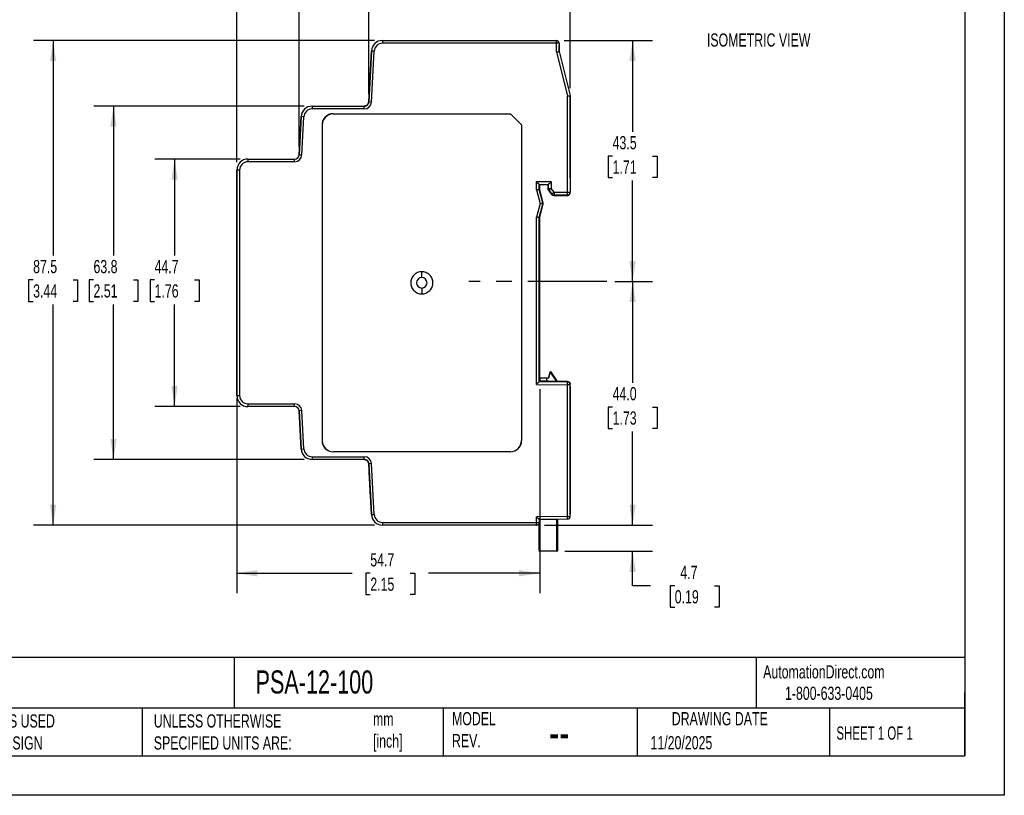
# Model space of a CAD drawing. Header units: millimetres. Extents: x 0 to 314, y 0 to 243.
# Tile 6 of 13: x 137 to 314, y 0 to 140. Entities that reach past the tile are written whole.
import ezdxf

# ---------------------------------------------------------------- set-up
doc = ezdxf.new("R2010")
doc.units = ezdxf.units.MM
doc.header["$LTSCALE"] = 1.125
doc.linetypes.add('CENTERX2', pattern=[20.32, 12.7, -2.54, 2.54, -2.54])
doc.layers.add('CENTER', color=40, linetype='CENTERX2')
doc.layers.add('DIMENSIONS', color=140, linetype='Continuous', lineweight=25)
doc.layers.add('TEXT', color=140, linetype='Continuous', lineweight=25)
doc.styles.add('SLDTEXTSTYLE0', font='TXT', dxfattribs={"width": 0.7})
doc.styles.add('SLDTEXTSTYLE1', font='TXT', dxfattribs={"width": 0.65})
doc.dimstyles.new('SLDDIMSTYLE0', dxfattribs={"dimtxt": 2.427759, "dimasz": 3.71475, "dimexe": 0, "dimexo": 0.0625, "dimgap": 0.60694, "dimtad": 0, "dimtih": 1, "dimtoh": 1, "dimdec": 1, "dimrnd": 1e-09, "dimzin": 12, "dimdsep": 46, "dimtxsty": 'SLDTEXTSTYLE0', "dimsah": 1, "dimcen": 0.09, "dimadec": 0, "dimazin": 3, "dimtfac": 1, "dimtdec": 1, "dimtofl": 0, "dimtmove": 0, "dimatfit": 3, "dimfxl": 0, "dimfrac": 2, "dimtolj": 1, "dimtzin": 12, "dimarcsym": 0})
doc.dimstyles.new('SLDDIMSTYLE1', dxfattribs={"dimtxt": 2.427759, "dimasz": 3.71475, "dimexe": 0, "dimexo": 0.0625, "dimgap": 0.60694, "dimtad": 0, "dimtih": 1, "dimtoh": 1, "dimdec": 1, "dimrnd": 1e-09, "dimzin": 4, "dimdsep": 46, "dimtxsty": 'SLDTEXTSTYLE0', "dimsah": 1, "dimcen": 0.09, "dimadec": 0, "dimazin": 1, "dimtfac": 1, "dimtdec": 1, "dimtofl": 0, "dimtmove": 0, "dimatfit": 3, "dimfxl": 0, "dimfrac": 2, "dimtolj": 1, "dimtzin": 12, "dimarcsym": 0})
doc.dimstyles.new('SLDDIMSTYLE3', dxfattribs={"dimtxt": 2.427759, "dimasz": 3.71475, "dimexe": 0, "dimexo": 0.0625, "dimgap": 0.60694, "dimtad": 0, "dimtih": 1, "dimtoh": 1, "dimdec": 1, "dimrnd": 1e-09, "dimzin": 12, "dimdsep": 46, "dimtxsty": 'SLDTEXTSTYLE0', "dimsah": 1, "dimcen": 0.09, "dimadec": 0, "dimazin": 3, "dimtfac": 1, "dimtdec": 1, "dimtmove": 0, "dimatfit": 0, "dimfxl": 0, "dimfrac": 2, "dimtolj": 1, "dimtzin": 12, "dimarcsym": 0})

# ---------------------------------------------------------------- blocks, each defined once
blk = doc.blocks.new('_D_3')
at = {"layer": 'DIMENSIONS'}
for p, q in [((243.98, 92.76), (250.77, 92.76)), ((247.2, 92.76), (247.2, 74.5)), ((243.59, 70.1), (242.77, 70.1)), ((242.77, 70.1), (242.77, 66.24)), ((250.8, 70.1), (251.62, 70.1)), ((251.62, 70.1), (251.62, 66.24)), ((242.77, 66.24), (243.59, 66.24)), ((251.62, 66.24), (250.8, 66.24)), ((247.2, 48.79), (247.2, 65.7)), ((231.27, 48.79), (250.77, 48.79))]:
    blk.add_line(p, q, dxfattribs=at)
for points in [[(247.2, 92.76), (246.62, 89.05), (247.77, 89.05)], [(247.2, 48.79), (247.77, 52.5), (246.62, 52.5)]]:
    blk.add_solid(points, dxfattribs=at)
at = {"layer": 'DIMENSIONS', "char_height": 2.381, "attachment_point": 1, "style": 'SLDTEXTSTYLE0'}
for s, insert in [('44.0', (243.59, 73.71)), ('1.73', (243.59, 69.31))]:
    blk.add_mtext(s, dxfattribs=dict(at, insert=insert))
blk = doc.blocks.new('_D_4')
at = {"layer": 'DIMENSIONS'}
for p, q in [((234.86, 136.29), (250.77, 136.29)), ((247.2, 136.29), (247.2, 119.82)), ((243.59, 115.41), (242.77, 115.41)), ((242.77, 115.41), (242.77, 111.56)), ((250.8, 115.41), (251.62, 115.41)), ((251.62, 115.41), (251.62, 111.56)), ((242.77, 111.56), (243.59, 111.56)), ((247.2, 92.76), (247.2, 111.01)), ((251.62, 111.56), (250.8, 111.56)), ((243.98, 92.76), (250.77, 92.76))]:
    blk.add_line(p, q, dxfattribs=at)
for points in [[(247.2, 136.29), (246.62, 132.57), (247.77, 132.57)], [(247.2, 92.76), (247.77, 96.48), (246.62, 96.48)]]:
    blk.add_solid(points, dxfattribs=at)
at = {"layer": 'DIMENSIONS', "char_height": 2.381, "attachment_point": 1, "style": 'SLDTEXTSTYLE0'}
for s, insert in [('43.5', (243.59, 119.03)), ('1.71', (243.59, 114.63))]:
    blk.add_mtext(s, dxfattribs=dict(at, insert=insert))
blk = doc.blocks.new('_D_5')
at = {"layer": 'DIMENSIONS'}
for p, q in [((176.3, 114.89), (160.91, 114.89)), ((164.48, 114.89), (164.48, 97.45)), ((160.87, 93.05), (160.05, 93.05)), ((160.05, 93.05), (160.05, 89.19)), ((168.08, 93.05), (168.9, 93.05)), ((168.9, 93.05), (168.9, 89.19)), ((160.05, 89.19), (160.87, 89.19)), ((168.9, 89.19), (168.08, 89.19)), ((164.48, 70.19), (164.48, 88.65)), ((176.3, 70.19), (160.91, 70.19))]:
    blk.add_line(p, q, dxfattribs=at)
for points in [[(164.48, 114.89), (163.91, 111.17), (165.05, 111.17)], [(164.48, 70.19), (165.05, 73.9), (163.91, 73.9)]]:
    blk.add_solid(points, dxfattribs=at)
at = {"layer": 'DIMENSIONS', "char_height": 2.381, "attachment_point": 1, "style": 'SLDTEXTSTYLE0'}
for s, insert in [('44.7', (160.87, 96.66)), ('1.76', (160.87, 92.26))]:
    blk.add_mtext(s, dxfattribs=dict(at, insert=insert))
blk = doc.blocks.new('_D_6')
at = {"layer": 'DIMENSIONS'}
for p, q in [((187.9, 124.44), (149.88, 124.44)), ((153.45, 124.44), (153.45, 97.45)), ((149.84, 93.05), (149.03, 93.05)), ((149.03, 93.05), (149.03, 89.19)), ((157.06, 93.05), (157.87, 93.05)), ((157.87, 93.05), (157.87, 89.19)), ((149.03, 89.19), (149.84, 89.19)), ((157.87, 89.19), (157.06, 89.19)), ((153.45, 60.64), (153.45, 88.65)), ((187.9, 60.64), (149.88, 60.64))]:
    blk.add_line(p, q, dxfattribs=at)
for points in [[(153.45, 124.44), (152.88, 120.72), (154.02, 120.72)], [(153.45, 60.64), (154.02, 64.35), (152.88, 64.35)]]:
    blk.add_solid(points, dxfattribs=at)
at = {"layer": 'DIMENSIONS', "char_height": 2.381, "attachment_point": 1, "style": 'SLDTEXTSTYLE0'}
for s, insert in [('63.8', (149.84, 96.66)), ('2.51', (149.84, 92.26))]:
    blk.add_mtext(s, dxfattribs=dict(at, insert=insert))
blk = doc.blocks.new('_D_7')
at = {"layer": 'DIMENSIONS'}
for p, q in [((200.6, 136.29), (138.98, 136.29)), ((142.55, 136.29), (142.55, 97.45)), ((138.94, 93.05), (138.13, 93.05)), ((138.13, 93.05), (138.13, 89.19)), ((146.16, 93.05), (146.97, 93.05)), ((146.97, 93.05), (146.97, 89.19)), ((138.13, 89.19), (138.94, 89.19)), ((146.97, 89.19), (146.16, 89.19)), ((142.55, 48.79), (142.55, 88.65)), ((200.6, 48.79), (138.98, 48.79))]:
    blk.add_line(p, q, dxfattribs=at)
for points in [[(142.55, 136.29), (141.98, 132.57), (143.12, 132.57)], [(142.55, 48.79), (143.12, 52.5), (141.98, 52.5)]]:
    blk.add_solid(points, dxfattribs=at)
at = {"layer": 'DIMENSIONS', "char_height": 2.381, "attachment_point": 1, "style": 'SLDTEXTSTYLE0'}
for s, insert in [('87.5', (138.94, 96.66)), ('3.44', (138.94, 92.26))]:
    blk.add_mtext(s, dxfattribs=dict(at, insert=insert))
blk = doc.blocks.new('_D_8')
at = {"layer": 'DIMENSIONS'}
for p, q in [((199.55, 126.63), (199.55, 151.2)), ((235.93, 127.66), (235.93, 151.2)), ((199.55, 147.63), (211.36, 147.63)), ((214.65, 147.63), (213.83, 147.63)), ((213.83, 147.63), (213.83, 143.77)), ((221.86, 147.63), (222.68, 147.63)), ((222.68, 147.63), (222.68, 143.77)), ((235.93, 147.63), (225.15, 147.63)), ((213.83, 143.77), (214.65, 143.77)), ((222.68, 143.77), (221.86, 143.77))]:
    blk.add_line(p, q, dxfattribs=at)
for points in [[(199.55, 147.63), (203.26, 147.06), (203.26, 148.2)], [(235.93, 147.63), (232.21, 148.2), (232.21, 147.06)]]:
    blk.add_solid(points, dxfattribs=at)
at = {"layer": 'DIMENSIONS', "char_height": 2.381, "attachment_point": 1, "style": 'SLDTEXTSTYLE0'}
for s, insert in [('36.4', (214.65, 151.24)), ('1.43', (214.65, 146.84))]:
    blk.add_mtext(s, dxfattribs=dict(at, insert=insert))
blk = doc.blocks.new('_D_9')
at = {"layer": 'DIMENSIONS'}
for p, q in [((186.97, 117.08), (186.97, 157.95)), ((235.93, 127.66), (235.93, 157.95)), ((186.97, 154.38), (199.32, 154.38)), ((202.61, 154.38), (201.79, 154.38)), ((201.79, 154.38), (201.79, 150.52)), ((209.82, 154.38), (210.63, 154.38)), ((210.63, 154.38), (210.63, 150.52)), ((235.93, 154.38), (213.11, 154.38)), ((201.79, 150.52), (202.61, 150.52)), ((210.63, 150.52), (209.82, 150.52))]:
    blk.add_line(p, q, dxfattribs=at)
for points in [[(186.97, 154.38), (190.68, 153.81), (190.68, 154.95)], [(235.93, 154.38), (232.21, 154.95), (232.21, 153.81)]]:
    blk.add_solid(points, dxfattribs=at)
at = {"layer": 'DIMENSIONS', "char_height": 2.381, "attachment_point": 1, "style": 'SLDTEXTSTYLE0'}
for s, insert in [('49.0', (202.61, 157.99)), ('1.93', (202.61, 153.59))]:
    blk.add_mtext(s, dxfattribs=dict(at, insert=insert))
blk = doc.blocks.new('_D_10')
at = {"layer": 'DIMENSIONS'}
for p, q in [((175.73, 114.32), (175.73, 166.37)), ((235.93, 127.66), (235.93, 166.37)), ((175.73, 162.8), (190.88, 162.8)), ((194.17, 162.8), (193.36, 162.8)), ((193.36, 162.8), (193.36, 158.94)), ((201.38, 162.8), (202.2, 162.8)), ((202.2, 162.8), (202.2, 158.94)), ((235.93, 162.8), (204.67, 162.8)), ((193.36, 158.94), (194.17, 158.94)), ((202.2, 158.94), (201.38, 158.94))]:
    blk.add_line(p, q, dxfattribs=at)
for points in [[(175.73, 162.8), (179.44, 162.23), (179.44, 163.37)], [(235.93, 162.8), (232.21, 163.37), (232.21, 162.23)]]:
    blk.add_solid(points, dxfattribs=at)
at = {"layer": 'DIMENSIONS', "char_height": 2.381, "attachment_point": 1, "style": 'SLDTEXTSTYLE0'}
for s, insert in [('60.2', (194.17, 166.41)), ('2.37', (194.17, 162.01))]:
    blk.add_mtext(s, dxfattribs=dict(at, insert=insert))
blk = doc.blocks.new('_D_11')
at = {"layer": 'DIMENSIONS'}
for p, q in [((230.43, 73.34), (230.43, 36.52)), ((175.73, 71.73), (175.73, 36.52)), ((175.73, 40.09), (196.54, 40.09)), ((199.83, 40.09), (199.02, 40.09)), ((199.02, 40.09), (199.02, 36.24)), ((207.05, 40.09), (207.86, 40.09)), ((207.86, 40.09), (207.86, 36.24)), ((230.43, 40.09), (210.34, 40.09)), ((199.02, 36.24), (199.83, 36.24)), ((207.86, 36.24), (207.05, 36.24))]:
    blk.add_line(p, q, dxfattribs=at)
for points in [[(175.73, 40.09), (179.44, 39.52), (179.44, 40.67)], [(230.43, 40.09), (226.71, 40.67), (226.71, 39.52)]]:
    blk.add_solid(points, dxfattribs=at)
at = {"layer": 'DIMENSIONS', "char_height": 2.381, "attachment_point": 1, "style": 'SLDTEXTSTYLE0'}
for s, insert in [('54.7', (199.83, 43.71)), ('2.15', (199.83, 39.31))]:
    blk.add_mtext(s, dxfattribs=dict(at, insert=insert))
blk = doc.blocks.new('_D_12')
at = {"layer": 'DIMENSIONS'}
for p, q in [((247.2, 48.79), (247.2, 55.93)), ((231.27, 48.79), (250.77, 48.79)), ((234.95, 44.07), (250.77, 44.07)), ((247.2, 37.83), (247.2, 44.07)), ((250.43, 37.83), (247.2, 37.83)), ((254.81, 37.83), (254, 37.83)), ((254, 37.83), (254, 33.98)), ((262.02, 37.83), (262.84, 37.83)), ((262.84, 37.83), (262.84, 33.98)), ((254, 33.98), (254.81, 33.98)), ((262.84, 33.98), (262.02, 33.98))]:
    blk.add_line(p, q, dxfattribs=at)
for points in [[(247.2, 48.79), (247.77, 52.5), (246.62, 52.5)], [(247.2, 44.07), (246.62, 40.35), (247.77, 40.35)]]:
    blk.add_solid(points, dxfattribs=at)
at = {"layer": 'DIMENSIONS', "char_height": 2.381, "attachment_point": 1, "style": 'SLDTEXTSTYLE0'}
for s, insert in [('4.7', (255.82, 41.45)), ('0.19', (254.81, 37.04))]:
    blk.add_mtext(s, dxfattribs=dict(at, insert=insert))

msp = doc.modelspace()

# ---------------------------------------------------------------- linework, layer by layer
at = {"color": 7, "linetype": 'Continuous'}
for p, q in [((314.33, 242.89), (314.33, 0)), ((314.33, 0), (0, 0))]:
    msp.add_line(p, q, dxfattribs=at)
for p, q in [((202.03, 136.29), (202.03, 135.79)), ((202.03, 136.29), (233.43, 136.29)), ((202.03, 136.29), (202.03, 136.29)), ((233.43, 135.79), (202.03, 135.79)), ((233.43, 135.79), (233.43, 136.29)), ((233.43, 134.23), (233.43, 135.79)), ((233.93, 135.79), (233.43, 135.79)), ((233.93, 135.79), (233.93, 134.29)), ((233.93, 134.29), (233.93, 135.32)), ((199.55, 125.2), (200.03, 134.39)), ((200.03, 134.39), (199.55, 125.2)), ((200.53, 134.37), (200.03, 134.39)), ((200.03, 134.39), (200.03, 134.39)), ((200.05, 125.17), (200.53, 134.37)), ((233.43, 134.23), (235.43, 126.23)), ((233.93, 134.29), (235.91, 126.35)), ((199.82, 130.44), (199.82, 130.37)), ((199.82, 130.44), (199.82, 130.37)), ((199.82, 130.44), (199.82, 130.37)), ((199.82, 130.44), (199.82, 130.37)), ((199.82, 130.44), (199.82, 130.37)), ((199.61, 126.51), (199.61, 126.44)), ((199.61, 126.51), (199.61, 126.44)), ((199.61, 126.51), (199.61, 126.44)), ((199.61, 126.51), (199.61, 126.44)), ((235.43, 126.23), (235.91, 126.35)), ((199.5, 124.98), (199.5, 124.98)), ((199.5, 124.98), (199.5, 124.98)), ((199.5, 124.98), (199.5, 124.98)), ((199.5, 124.98), (199.5, 124.98)), ((199.5, 124.98), (199.5, 124.98)), ((199.5, 124.98), (199.5, 124.98)), ((199.5, 124.98), (199.5, 124.98)), ((199.5, 124.98), (199.5, 124.98)), ((199.55, 125.2), (200.05, 125.17)), ((199.55, 125.2), (199.55, 125.2)), ((235.43, 108.91), (235.43, 126.23)), ((235.93, 126.23), (235.43, 126.23)), ((235.93, 126.23), (235.93, 108.91)), ((235.93, 111.52), (235.93, 126.23)), ((189.33, 124.44), (189.33, 123.94)), ((189.33, 124.44), (198.75, 124.44)), ((189.33, 124.44), (189.33, 124.44)), ((198.75, 123.94), (189.33, 123.94)), ((193.13, 123.06), (225.13, 123.06)), ((193.13, 123.06), (193.13, 123.04)), ((193.13, 123.04), (225.13, 123.04)), ((198.75, 123.94), (198.75, 124.44)), ((198.75, 124.44), (198.75, 124.44)), ((227.14, 121.05), (225.13, 123.06)), ((225.13, 123.06), (225.13, 123.04)), ((225.13, 123.04), (227.13, 121.04)), ((186.97, 115.65), (187.33, 122.54)), ((187.33, 122.54), (186.97, 115.65)), ((187.83, 122.52), (187.33, 122.54)), ((187.33, 122.54), (187.33, 122.54)), ((187.47, 115.62), (187.83, 122.52)), ((191.11, 121.04), (191.11, 64.04)), ((191.13, 121.04), (191.11, 121.04)), ((191.13, 121.04), (191.13, 64.04)), ((227.14, 121.05), (227.13, 121.04)), ((227.13, 121.04), (227.13, 64.04)), ((227.14, 121.05), (227.14, 64.04)), ((186.97, 115.65), (187.47, 115.62)), ((186.97, 115.65), (186.97, 115.65)), ((177.73, 114.89), (177.73, 114.39)), ((177.73, 114.89), (186.17, 114.89)), ((177.73, 114.89), (177.73, 114.89)), ((186.17, 114.39), (177.73, 114.39)), ((186.17, 114.39), (186.17, 114.89)), ((186.17, 114.89), (186.17, 114.89)), ((176.23, 112.89), (175.73, 112.89)), ((175.73, 72.19), (175.73, 112.89)), ((175.73, 112.89), (175.73, 112.89)), ((175.73, 112.89), (175.73, 72.19)), ((176.23, 112.89), (176.23, 72.19)), ((175.73, 111.92), (175.73, 111.92)), ((229.83, 110.81), (232.52, 110.81)), ((229.83, 109.32), (229.83, 110.81)), ((230.33, 110.31), (232.02, 110.31)), ((230.33, 109.38), (230.33, 110.31)), ((230.43, 110.21), (230.33, 110.31)), ((232.02, 110.31), (231.93, 110.21)), ((232.02, 109.59), (232.02, 110.31)), ((232.52, 110.81), (232.52, 109.59)), ((175.73, 75.19), (175.73, 109.89)), ((175.73, 109.89), (175.73, 75.18)), ((229.83, 109.32), (230.49, 106.86)), ((230.33, 109.38), (230.43, 109.4)), ((230.98, 106.99), (230.33, 109.38)), ((230.43, 109.4), (230.43, 110.21)), ((231.93, 110.21), (230.43, 110.21)), ((231.07, 106.99), (230.43, 109.4)), ((231.93, 109.56), (231.93, 110.21)), ((232.02, 109.59), (231.93, 109.56)), ((232.02, 109.59), (232.52, 109.59)), ((232.02, 109.27), (232.11, 109.3)), ((232.02, 109.27), (232.55, 108.51)), ((232.52, 109.59), (232.11, 109.3)), ((232.6, 108.6), (232.11, 109.3)), ((233.01, 108.89), (232.52, 109.59)), ((232.6, 108.6), (232.55, 108.51)), ((232.6, 108.6), (233.01, 108.89)), ((233.01, 108.89), (235.43, 108.91)), ((233.01, 108.89), (233.01, 108.39)), ((235.43, 108.41), (235.43, 108.91)), ((235.43, 108.91), (235.93, 108.91)), ((235.93, 108.81), (235.93, 108.91)), ((235.93, 108.81), (235.93, 108.91)), ((230.49, 106.86), (229.83, 104.4)), ((230.33, 104.33), (230.98, 106.73)), ((230.43, 104.32), (231.07, 106.73)), ((230.49, 106.86), (230.98, 106.99)), ((230.98, 106.73), (230.49, 106.86)), ((230.98, 106.99), (231.07, 106.99)), ((230.98, 106.73), (231.07, 106.73)), ((232.96, 108.29), (233.01, 108.39)), ((232.96, 108.29), (235.43, 108.31)), ((235.43, 108.41), (233.01, 108.39)), ((235.43, 108.31), (235.43, 108.41)), ((229.83, 74.18), (229.83, 104.4)), ((230.33, 74.68), (230.33, 104.33)), ((230.43, 104.32), (230.33, 104.33)), ((230.43, 74.77), (230.43, 104.32)), ((209.13, 93.49), (209.13, 94.54)), ((209.13, 91.59), (209.13, 90.54)), ((232.36, 76.53), (232.36, 76.53)), ((232.36, 76.53), (233.6, 74.74)), ((175.73, 73.16), (175.73, 75.18)), ((230.33, 74.68), (230.43, 74.77)), ((230.43, 75.32), (230.43, 74.77)), ((230.43, 75.32), (230.43, 75.32)), ((230.43, 75.32), (230.43, 74.77)), ((230.43, 74.77), (230.43, 75.32)), ((230.43, 75.32), (230.43, 75.32)), ((230.43, 74.77), (230.43, 75.32)), ((231.73, 75.31), (230.43, 75.32)), ((230.43, 74.77), (230.43, 74.77)), ((231.83, 74.76), (230.43, 74.77)), ((231.73, 75.11), (231.73, 75.31)), ((231.73, 75.11), (231.73, 75.31)), ((232.03, 75.31), (231.73, 75.31)), ((231.73, 74.76), (231.73, 75.11)), ((231.83, 74.76), (231.83, 74.76)), ((232.03, 75.31), (232.33, 76.41)), ((232.33, 76.41), (232.03, 75.31)), ((232.03, 75.31), (232.03, 75.31)), ((235.43, 74.73), (232.03, 74.76)), ((232.33, 76.41), (233.48, 74.74)), ((235.43, 74.63), (235.43, 74.73)), ((175.73, 73.16), (175.73, 73.16)), ((229.83, 74.18), (235.43, 74.13)), ((235.43, 74.63), (230.33, 74.68)), ((235.43, 74.13), (235.43, 74.63)), ((235.43, 50.36), (235.43, 74.13)), ((235.93, 74.13), (235.43, 74.13)), ((235.93, 74.13), (235.93, 74.23)), ((235.93, 74.13), (235.93, 74.23)), ((235.93, 50.36), (235.93, 74.13)), ((235.93, 73.82), (235.93, 50.77)), ((175.73, 72.19), (176.23, 72.19)), ((175.73, 72.19), (175.73, 72.19)), ((177.73, 70.69), (186.17, 70.69)), ((177.73, 70.69), (177.73, 70.19)), ((186.17, 70.19), (177.73, 70.19)), ((177.73, 70.19), (177.73, 70.19)), ((186.17, 70.19), (186.17, 70.69)), ((186.17, 70.19), (186.17, 70.19)), ((187.47, 69.46), (186.97, 69.43)), ((187.33, 62.53), (186.97, 69.43)), ((186.97, 69.43), (186.97, 69.43)), ((186.97, 69.43), (187.33, 62.53)), ((187.83, 62.56), (187.47, 69.46)), ((191.11, 64.04), (191.13, 64.04)), ((227.13, 64.04), (227.14, 64.04)), ((187.33, 62.53), (187.83, 62.56)), ((187.33, 62.53), (187.33, 62.53)), ((189.33, 61.14), (198.75, 61.14)), ((189.33, 61.14), (189.33, 60.64)), ((198.75, 60.64), (189.33, 60.64)), ((189.33, 60.64), (189.33, 60.64)), ((193.13, 62.04), (193.13, 62.02)), ((225.13, 62.04), (193.13, 62.04)), ((225.13, 62.02), (193.13, 62.02)), ((198.75, 60.64), (198.75, 61.14)), ((198.75, 60.64), (198.75, 60.64)), ((225.13, 62.02), (225.13, 62.04)), ((199.5, 60.1), (199.5, 60.1)), ((199.5, 60.1), (199.5, 60.1)), ((199.5, 60.1), (199.5, 60.1)), ((199.5, 60.1), (199.5, 60.1)), ((199.5, 60.1), (199.5, 60.1)), ((199.5, 60.1), (199.5, 60.1)), ((199.5, 60.1), (199.5, 60.1)), ((199.5, 60.1), (199.5, 60.1)), ((200.05, 59.91), (199.55, 59.88)), ((200.03, 50.68), (199.55, 59.88)), ((199.55, 59.88), (199.55, 59.88)), ((199.55, 59.88), (200.03, 50.68)), ((200.53, 50.71), (200.05, 59.91)), ((199.62, 58.44), (199.63, 58.37)), ((199.62, 58.44), (199.63, 58.37)), ((199.83, 54.51), (199.83, 54.44)), ((199.83, 54.51), (199.83, 54.44)), ((200.03, 50.68), (200.53, 50.71)), ((200.03, 50.68), (200.03, 50.68)), ((235.43, 50.36), (229.84, 50.31)), ((229.84, 49.29), (229.84, 50.31)), ((235.43, 49.86), (230.34, 49.82)), ((230.34, 49.82), (230.34, 49.29)), ((230.44, 49.82), (230.44, 49.78)), ((233.54, 49.77), (233.54, 49.85)), ((233.64, 49.77), (233.64, 49.85)), ((233.64, 49.85), (233.64, 49.17)), ((235.43, 49.86), (235.43, 50.36)), ((235.43, 50.36), (235.93, 50.36)), ((202.03, 49.29), (229.84, 49.29)), ((202.03, 49.29), (202.03, 48.79)), ((229.84, 48.79), (202.03, 48.79)), ((202.03, 48.79), (202.03, 48.79)), ((229.84, 49.29), (230.34, 49.29)), ((229.84, 48.79), (229.84, 49.29)), ((230.32, 44.18), (230.34, 49.29)), ((230.34, 49.29), (230.32, 44.18)), ((230.44, 49.78), (230.34, 49.78)), ((230.34, 49.78), (230.34, 49.78)), ((230.34, 49.78), (230.34, 49.78)), ((230.34, 49.18), (230.34, 49.29)), ((230.34, 49.29), (230.34, 49.18)), ((230.34, 49.18), (230.34, 48.98)), ((230.34, 48.98), (230.34, 49.18)), ((230.34, 48.98), (230.34, 48.98)), ((230.44, 49.78), (230.42, 44.18)), ((233.54, 49.77), (230.44, 49.78)), ((233.52, 44.17), (233.54, 49.77)), ((233.64, 49.77), (233.54, 49.77)), ((233.64, 49.77), (233.62, 44.17)), ((233.64, 48.97), (233.64, 49.17)), ((230.33, 46.68), (230.32, 45.08)), ((230.32, 45.08), (230.33, 46.68)), ((230.33, 46.68), (230.33, 47.1)), ((230.33, 47.1), (230.33, 46.68)), ((230.33, 46.68), (230.33, 46.68)), ((230.33, 46.68), (230.33, 46.68)), ((233.63, 46.67), (233.62, 45.07)), ((233.63, 46.67), (233.63, 47.09)), ((230.32, 45.08), (230.32, 45.08)), ((230.32, 45.08), (230.32, 44.65)), ((230.32, 44.65), (230.32, 45.08)), ((230.32, 45.08), (230.32, 45.08)), ((233.62, 44.64), (233.62, 45.07)), ((230.32, 44.18), (230.42, 44.18)), ((230.32, 44.18), (230.32, 44.18)), ((230.42, 44.18), (233.52, 44.17)), ((230.42, 44.18), (230.42, 44.08)), ((233.52, 44.07), (230.42, 44.08)), ((230.42, 44.08), (230.42, 44.08)), ((233.52, 44.07), (233.52, 44.17)), ((233.52, 44.17), (233.62, 44.17))]:
    msp.add_line(p, q)
at = {"flags": 128}
for points in [[(199.81, 130.28), (199.79, 129.85), (199.76, 129.2), (199.72, 128.44), (199.68, 127.68), (199.64, 127.03), (199.62, 126.59)], [(199.81, 130.28), (199.79, 129.85), (199.76, 129.2), (199.72, 128.44), (199.68, 127.68), (199.64, 127.03), (199.62, 126.59)], [(199.81, 130.28), (199.79, 129.85), (199.76, 129.2), (199.72, 128.44), (199.68, 127.68), (199.64, 127.03), (199.62, 126.59)], [(199.81, 130.28), (199.79, 129.85), (199.76, 129.2), (199.72, 128.44), (199.68, 127.68), (199.64, 127.03), (199.62, 126.59)], [(199.81, 130.28), (199.79, 129.85), (199.76, 129.2), (199.72, 128.44), (199.68, 127.68), (199.64, 127.03), (199.62, 126.59)], [(175.73, 111.92), (175.73, 111.88), (175.73, 111.76), (175.73, 111.57), (175.73, 111.32), (175.73, 111.01), (175.73, 110.66), (175.73, 110.28), (175.73, 109.89)], [(175.73, 109.89), (175.73, 110.28), (175.73, 110.66), (175.73, 111.01), (175.73, 111.32), (175.73, 111.57), (175.73, 111.76), (175.73, 111.88), (175.73, 111.92)], [(175.73, 75.19), (175.73, 74.79), (175.73, 74.41), (175.73, 74.06), (175.73, 73.76), (175.73, 73.5), (175.73, 73.32), (175.73, 73.2), (175.73, 73.16)], [(199.63, 58.28), (199.65, 57.85), (199.69, 57.2), (199.73, 56.44), (199.77, 55.68), (199.8, 55.03), (199.82, 54.59)]]:
    msp.add_lwpolyline(points, dxfattribs=at)
for centre, radius, start, end in [((202.03, 134.29), 2, 90, 177), ((202.03, 134.29), 2, 90, 177), ((202.03, 134.29), 1.5, 90, 177), ((233.43, 135.79), 0.5, 0, 90), ((235.43, 126.23), 0.5, 0, 14.0362), ((198.75, 125.24), 0.8, 270, 357), ((198.75, 125.24), 0.8, 270, 357), ((198.75, 125.24), 1.3, 270, 357), ((189.33, 122.44), 2, 90, 177), ((189.33, 122.44), 2, 90, 177), ((189.33, 122.44), 1.5, 90, 177), ((193.13, 121.04), 2.02, 90, 180), ((193.13, 121.04), 2, 90, 180), ((186.17, 115.69), 0.8, 270, 357), ((186.17, 115.69), 0.8, 270, 357), ((186.17, 115.69), 1.3, 270, 357), ((177.73, 112.89), 2, 90, 180), ((177.73, 112.89), 2, 90, 180), ((177.73, 112.89), 1.5, 90, 180), ((232.52, 109.59), 0.5, 180.0002, 214.6949), ((233.01, 108.89), 0.5, 214.6955, 270.4996), ((235.43, 108.91), 0.5, 270.4998, 359.9998), ((230.49, 106.86), 0.5, 345.0001, 14.9999), ((209.13, 92.54), 0.946, 90, 270), ((209.13, 92.54), 0.946, 270, 90), ((235.43, 74.13), 0.5, 0.0002, 89.5002), ((177.73, 72.19), 2, 180, 270), ((177.73, 72.19), 2, 180, 270), ((177.73, 72.19), 1.5, 180, 270), ((186.17, 69.39), 1.3, 3, 90), ((186.17, 69.39), 0.8, 3, 90), ((186.17, 69.39), 0.8, 3, 90), ((193.13, 64.04), 2.02, 180, 270), ((193.13, 64.04), 2, 180, 270), ((225.13, 64.04), 2.02, 270, 360), ((225.13, 64.04), 2, 270, 0), ((189.33, 62.64), 2, 183, 270), ((189.33, 62.64), 2, 183, 270), ((189.33, 62.64), 1.5, 183, 270), ((198.75, 59.84), 1.3, 3, 90), ((198.75, 59.84), 0.8, 3, 90), ((198.75, 59.84), 0.8, 3, 90), ((202.03, 50.79), 2, 183, 270), ((202.03, 50.79), 2, 183, 270), ((202.03, 50.79), 1.5, 183, 270), ((230.44, 49.78), 0.1, 156.877, 179.8), ((230.44, 49.78), 0.1, 156.6801, 179.8), ((233.54, 49.77), 0.1, 359.8, 53.157), ((233.54, 49.77), 0.1, 359.8, 53.0321), ((235.43, 50.36), 0.5, 270.5, 0), ((229.84, 49.29), 0.5, 270, 359.8), ((230.42, 44.18), 0.1, 179.8, 269.8), ((230.42, 44.18), 0.1, 179.8, 269.8), ((233.52, 44.17), 0.1, 269.8, 359.8)]:
    msp.add_arc(centre, radius, start, end)
for points, knots in [([(233.43, 134.23), (233.45, 134.23), (233.5, 134.24), (233.56, 134.24), (233.62, 134.25), (233.67, 134.26), (233.71, 134.26), (233.75, 134.27), (233.8, 134.27), (233.87, 134.28), (233.92, 134.29), (233.92, 134.29), (233.93, 134.29)], [0, 0, 0, 0, 0.0915618, 0.1765512, 0.2549668, 0.3268079, 0.3920741, 0.4507658, 0.5028842, 0.6747926, 0.8404529, 1, 1, 1, 1]), ([(199.61, 126.51), (199.62, 126.53), (199.62, 126.59), (199.64, 127), (199.67, 127.65), (199.72, 128.44), (199.76, 129.22), (199.79, 129.88), (199.82, 130.35), (199.82, 130.41), (199.82, 130.44)], [0, 0, 0, 0, 0.07049, 0.203533, 0.336142, 0.468608, 0.601073, 0.73368, 0.866717, 1, 1, 1, 1]), ([(199.61, 126.51), (199.62, 126.53), (199.62, 126.59), (199.64, 127), (199.67, 127.65), (199.72, 128.44), (199.76, 129.22), (199.79, 129.88), (199.82, 130.35), (199.82, 130.41), (199.82, 130.44)], [0, 0, 0, 0, 0.07049, 0.203533, 0.336142, 0.468608, 0.601073, 0.73368, 0.866717, 1, 1, 1, 1]), ([(198.75, 124.44), (198.77, 124.44), (198.81, 124.44), (198.87, 124.45), (198.93, 124.46), (199, 124.48), (199.07, 124.5), (199.16, 124.55), (199.27, 124.62), (199.36, 124.72), (199.42, 124.81), (199.46, 124.87), (199.48, 124.91), (199.49, 124.95), (199.5, 124.97), (199.5, 124.98), (199.5, 124.98)], [0, 0, 0, 0, 0.058005, 0.116581, 0.176335, 0.237838, 0.301614, 0.368135, 0.511049, 0.665567, 0.752767, 0.830391, 0.883182, 0.925129, 0.964462, 1, 1, 1, 1]), ([(198.75, 124.44), (198.77, 124.44), (198.81, 124.44), (198.87, 124.45), (198.93, 124.46), (199, 124.48), (199.07, 124.5), (199.16, 124.55), (199.27, 124.62), (199.36, 124.72), (199.42, 124.81), (199.46, 124.87), (199.48, 124.91), (199.49, 124.95), (199.5, 124.97), (199.5, 124.98), (199.5, 124.98)], [0, 0, 0, 0, 0.058005, 0.116581, 0.176334, 0.237837, 0.301613, 0.368133, 0.511048, 0.665566, 0.752766, 0.830391, 0.883182, 0.925129, 0.964462, 1, 1, 1, 1]), ([(198.75, 124.44), (198.77, 124.44), (198.81, 124.44), (198.87, 124.45), (198.93, 124.46), (199, 124.48), (199.07, 124.5), (199.16, 124.55), (199.27, 124.62), (199.36, 124.72), (199.42, 124.81), (199.46, 124.87), (199.48, 124.91), (199.49, 124.95), (199.5, 124.97), (199.5, 124.98), (199.5, 124.98)], [0, 0, 0, 0, 0.057999, 0.116568, 0.176316, 0.237811, 0.30158, 0.368091, 0.511014, 0.665544, 0.752751, 0.830386, 0.883182, 0.925136, 0.96446, 1, 1, 1, 1]), ([(198.75, 124.44), (198.77, 124.44), (198.81, 124.44), (198.87, 124.45), (198.93, 124.46), (199, 124.48), (199.07, 124.5), (199.16, 124.55), (199.27, 124.62), (199.36, 124.72), (199.42, 124.81), (199.46, 124.87), (199.48, 124.91), (199.49, 124.95), (199.5, 124.97), (199.5, 124.98), (199.5, 124.98)], [0, 0, 0, 0, 0.058004, 0.11658, 0.176334, 0.237836, 0.301612, 0.368132, 0.511047, 0.665565, 0.752766, 0.830391, 0.883182, 0.925129, 0.964462, 1, 1, 1, 1]), ([(198.75, 124.44), (198.77, 124.44), (198.81, 124.44), (198.87, 124.45), (198.93, 124.46), (199, 124.48), (199.07, 124.5), (199.16, 124.55), (199.27, 124.62), (199.36, 124.72), (199.42, 124.81), (199.46, 124.87), (199.48, 124.91), (199.49, 124.95), (199.5, 124.97), (199.5, 124.98), (199.5, 124.98)], [0, 0, 0, 0, 0.058004, 0.11658, 0.176333, 0.237835, 0.301611, 0.368131, 0.511046, 0.665565, 0.752765, 0.830391, 0.883182, 0.925129, 0.964462, 1, 1, 1, 1]), ([(198.75, 124.44), (198.77, 124.44), (198.81, 124.44), (198.87, 124.45), (198.93, 124.46), (199, 124.48), (199.07, 124.5), (199.16, 124.55), (199.27, 124.62), (199.36, 124.72), (199.42, 124.81), (199.46, 124.87), (199.48, 124.91), (199.49, 124.95), (199.5, 124.97), (199.5, 124.98), (199.5, 124.98)], [0, 0, 0, 0, 0.058004, 0.11658, 0.176333, 0.237835, 0.30161, 0.36813, 0.511045, 0.665564, 0.752765, 0.830391, 0.883182, 0.925129, 0.964462, 1, 1, 1, 1]), ([(198.75, 124.44), (198.77, 124.44), (198.81, 124.44), (198.87, 124.45), (198.93, 124.46), (199, 124.48), (199.07, 124.5), (199.16, 124.55), (199.27, 124.62), (199.36, 124.72), (199.42, 124.81), (199.46, 124.87), (199.48, 124.91), (199.49, 124.95), (199.5, 124.97), (199.5, 124.98), (199.5, 124.98)], [0, 0, 0, 0, 0.058004, 0.116579, 0.176332, 0.237834, 0.30161, 0.368129, 0.511044, 0.665564, 0.752764, 0.83039, 0.883182, 0.925129, 0.964462, 1, 1, 1, 1]), ([(199.32, 124.68), (199.3, 124.66), (199.25, 124.62), (199.19, 124.57), (199.12, 124.53), (199.02, 124.49), (198.9, 124.45), (198.8, 124.44), (198.75, 124.44)], [0, 0, 0, 0, 0.116548, 0.238136, 0.365091, 0.497701, 0.717388, 1, 1, 1, 1]), ([(199.5, 124.98), (199.5, 124.98), (199.5, 124.97), (199.49, 124.93), (199.48, 124.91), (199.44, 124.83), (199.4, 124.76), (199.32, 124.68)], [0, 0, 0, 0, 0.25, 0.25, 0.5, 0.5, 1, 1, 1, 1]), ([(199.5, 124.98), (199.5, 124.98), (199.5, 124.97), (199.49, 124.93), (199.48, 124.91), (199.44, 124.83), (199.4, 124.76), (199.32, 124.68)], [0, 0, 0, 0, 0.25, 0.25, 0.5, 0.5, 1, 1, 1, 1]), ([(199.5, 124.98), (199.5, 124.98), (199.5, 124.97), (199.49, 124.93), (199.48, 124.91), (199.44, 124.83), (199.4, 124.76), (199.32, 124.68)], [0, 0, 0, 0, 0.25, 0.25, 0.5, 0.5, 1, 1, 1, 1]), ([(199.5, 124.98), (199.5, 124.98), (199.5, 124.97), (199.49, 124.93), (199.48, 124.91), (199.44, 124.83), (199.4, 124.76), (199.32, 124.68)], [0, 0, 0, 0, 0.25, 0.25, 0.5, 0.5, 1, 1, 1, 1]), ([(199.5, 124.98), (199.5, 124.98), (199.5, 124.97), (199.49, 124.93), (199.48, 124.91), (199.44, 124.83), (199.4, 124.76), (199.32, 124.68)], [0, 0, 0, 0, 0.25, 0.25, 0.5, 0.5, 1, 1, 1, 1]), ([(199.5, 124.98), (199.5, 124.98), (199.5, 124.97), (199.49, 124.93), (199.48, 124.91), (199.44, 124.83), (199.4, 124.76), (199.32, 124.68)], [0, 0, 0, 0, 0.25, 0.25, 0.5, 0.5, 1, 1, 1, 1]), ([(199.5, 124.98), (199.5, 124.98), (199.5, 124.97), (199.49, 124.93), (199.48, 124.91), (199.44, 124.83), (199.4, 124.76), (199.32, 124.68)], [0, 0, 0, 0, 0.25, 0.25, 0.5, 0.5, 1, 1, 1, 1]), ([(199.5, 124.98), (199.5, 124.98), (199.5, 124.97), (199.49, 124.93), (199.48, 124.91), (199.44, 124.83), (199.4, 124.76), (199.32, 124.68)], [0, 0, 0, 0, 0.25, 0.25, 0.5, 0.5, 1, 1, 1, 1]), ([(198.75, 124.44), (198.78, 124.44), (198.84, 124.44), (198.9, 124.45), (198.94, 124.46)], [0, 0, 0, 0, 0.4987509, 1, 1, 1, 1]), ([(229.83, 110.81), (229.86, 110.78), (229.9, 110.74), (229.96, 110.68), (230.02, 110.62), (230.07, 110.57), (230.11, 110.53), (230.15, 110.49), (230.19, 110.45), (230.25, 110.39), (230.3, 110.34), (230.33, 110.31), (230.33, 110.31), (230.33, 110.31)], [0, 0, 0, 0, 0.101901, 0.195631, 0.281206, 0.358649, 0.427987, 0.489264, 0.54254, 0.672833, 0.790777, 0.89879, 1, 1, 1, 1]), ([(232.02, 110.31), (232.02, 110.31), (232.02, 110.31), (232.03, 110.32), (232.05, 110.33), (232.07, 110.36), (232.1, 110.39), (232.14, 110.42), (232.19, 110.47), (232.27, 110.55), (232.38, 110.67), (232.47, 110.76), (232.52, 110.81)], [0, 0, 0, 0, 0.057812, 0.117355, 0.179312, 0.244287, 0.312805, 0.385315, 0.462195, 0.597706, 0.776865, 1, 1, 1, 1]), ([(230.33, 109.38), (230.33, 109.38), (230.33, 109.38), (230.32, 109.38), (230.3, 109.38), (230.27, 109.38), (230.23, 109.37), (230.18, 109.36), (230.1, 109.35), (229.98, 109.34), (229.89, 109.33), (229.83, 109.32)], [0, 0, 0, 0, 0.079083, 0.1597, 0.241873, 0.325623, 0.410967, 0.497923, 0.629587, 0.796981, 1, 1, 1, 1]), ([(232.02, 109.27), (232, 109.29), (231.98, 109.34), (231.95, 109.41), (231.93, 109.48), (231.93, 109.53), (231.93, 109.56)], [0, 0, 0, 0, 0.2529616, 0.5000024, 0.7470419, 1, 1, 1, 1]), ([(232.96, 108.29), (232.94, 108.29), (232.89, 108.29), (232.82, 108.31), (232.76, 108.33), (232.7, 108.36), (232.64, 108.4), (232.59, 108.45), (232.56, 108.49), (232.55, 108.51)], [0, 0, 0, 0, 0.150261, 0.293213, 0.431595, 0.568419, 0.706798, 0.849746, 1, 1, 1, 1]), ([(235.43, 108.31), (235.45, 108.31), (235.49, 108.32), (235.54, 108.33), (235.6, 108.34), (235.65, 108.36), (235.7, 108.39), (235.75, 108.43), (235.8, 108.48), (235.86, 108.56), (235.92, 108.67), (235.92, 108.76), (235.93, 108.81)], [0, 0, 0, 0, 0.0577231, 0.1172138, 0.1791492, 0.2441298, 0.3126761, 0.3852322, 0.4621723, 0.5976956, 0.7768634, 1, 1, 1, 1]), ([(230.33, 104.33), (230.33, 104.33), (230.33, 104.33), (230.32, 104.34), (230.3, 104.34), (230.27, 104.34), (230.23, 104.35), (230.18, 104.35), (230.1, 104.36), (229.98, 104.38), (229.89, 104.39), (229.83, 104.4)], [0, 0, 0, 0, 0.079094, 0.159718, 0.241893, 0.32564, 0.410977, 0.497923, 0.629584, 0.796978, 1, 1, 1, 1]), ([(209.13, 94.54), (208.88, 94.54), (208.62, 94.49), (208.12, 94.29), (207.89, 94.13), (207.5, 93.74), (207.35, 93.5), (207.17, 93.01), (207.13, 92.77), (207.13, 92.31), (207.17, 92.06), (207.35, 91.58), (207.5, 91.34), (207.89, 90.95), (208.12, 90.79), (208.62, 90.59), (208.88, 90.54), (209.13, 90.54)], [0, 0, 0, 0, 0.125, 0.125, 0.25, 0.25, 0.375, 0.375, 0.5, 0.5, 0.625, 0.625, 0.75, 0.75, 0.875, 0.875, 1, 1, 1, 1]), ([(209.13, 90.54), (209.37, 90.54), (209.63, 90.59), (210.13, 90.79), (210.37, 90.95), (210.75, 91.34), (210.9, 91.58), (211.09, 92.06), (211.13, 92.31), (211.13, 92.77), (211.09, 93.01), (210.9, 93.5), (210.75, 93.74), (210.37, 94.13), (210.13, 94.29), (209.63, 94.49), (209.37, 94.54), (209.13, 94.54)], [0, 0, 0, 0, 0.125, 0.125, 0.25, 0.25, 0.375, 0.375, 0.5, 0.5, 0.625, 0.625, 0.75, 0.75, 0.875, 0.875, 1, 1, 1, 1]), ([(232.33, 76.41), (232.33, 76.42), (232.33, 76.44), (232.34, 76.47), (232.35, 76.5), (232.36, 76.53), (232.36, 76.53), (232.36, 76.53)], [0, 0, 0, 0, 0.173942, 0.344156, 0.517427, 0.765581, 1, 1, 1, 1]), ([(232.36, 76.53), (232.36, 76.53), (232.36, 76.53), (232.36, 76.52), (232.35, 76.49), (232.34, 76.45), (232.33, 76.42), (232.33, 76.41)], [0, 0, 0, 0, 0.1574732, 0.3126127, 0.4842044, 0.739671, 1, 1, 1, 1]), ([(232.03, 74.76), (232.02, 74.76), (231.99, 74.76), (231.95, 74.76), (231.92, 74.76), (231.88, 74.76), (231.84, 74.76), (231.83, 74.76), (231.83, 74.76)], [0, 0, 0, 0, 0.127511, 0.250119, 0.372963, 0.501154, 0.750109, 1, 1, 1, 1]), ([(235.43, 74.73), (235.45, 74.73), (235.49, 74.73), (235.54, 74.71), (235.6, 74.7), (235.65, 74.68), (235.7, 74.65), (235.75, 74.61), (235.8, 74.56), (235.86, 74.48), (235.92, 74.37), (235.92, 74.28), (235.93, 74.23)], [0, 0, 0, 0, 0.057678, 0.117127, 0.17903, 0.24399, 0.31253, 0.385096, 0.462065, 0.597598, 0.776802, 1, 1, 1, 1]), ([(230.33, 74.68), (230.33, 74.67), (230.33, 74.67), (230.32, 74.66), (230.31, 74.65), (230.28, 74.63), (230.25, 74.6), (230.22, 74.56), (230.17, 74.51), (230.09, 74.44), (229.97, 74.32), (229.88, 74.23), (229.83, 74.18)], [0, 0, 0, 0, 0.0577322, 0.1171681, 0.1789713, 0.2437328, 0.3119667, 0.3841129, 0.460544, 0.5964117, 0.7761183, 1, 1, 1, 1]), ([(198.75, 60.64), (198.77, 60.64), (198.81, 60.64), (198.87, 60.63), (198.95, 60.61), (199.04, 60.59), (199.2, 60.51), (199.34, 60.39), (199.43, 60.26), (199.47, 60.19), (199.49, 60.15), (199.5, 60.12), (199.5, 60.1), (199.5, 60.1), (199.5, 60.1)], [0, 0, 0, 0, 0.061428, 0.121503, 0.18036, 0.272454, 0.368704, 0.664784, 0.773738, 0.86397, 0.90567, 0.938669, 0.970429, 1, 1, 1, 1]), ([(198.75, 60.64), (198.77, 60.64), (198.81, 60.64), (198.87, 60.63), (198.95, 60.61), (199.04, 60.59), (199.2, 60.51), (199.34, 60.39), (199.43, 60.26), (199.47, 60.19), (199.49, 60.15), (199.5, 60.12), (199.5, 60.1), (199.5, 60.1), (199.5, 60.1)], [0, 0, 0, 0, 0.061428, 0.121504, 0.180361, 0.272455, 0.368705, 0.664785, 0.773738, 0.86397, 0.90567, 0.938669, 0.970429, 1, 1, 1, 1]), ([(198.75, 60.64), (198.77, 60.64), (198.81, 60.64), (198.87, 60.63), (198.95, 60.61), (199.04, 60.59), (199.2, 60.51), (199.34, 60.39), (199.43, 60.26), (199.47, 60.19), (199.49, 60.15), (199.5, 60.12), (199.5, 60.1), (199.5, 60.1), (199.5, 60.1)], [0, 0, 0, 0, 0.061428, 0.121504, 0.180361, 0.272456, 0.368706, 0.664786, 0.773739, 0.86397, 0.905669, 0.938669, 0.970429, 1, 1, 1, 1]), ([(198.75, 60.64), (198.77, 60.64), (198.81, 60.64), (198.87, 60.63), (198.95, 60.61), (199.04, 60.59), (199.2, 60.51), (199.34, 60.39), (199.43, 60.26), (199.47, 60.19), (199.49, 60.15), (199.5, 60.12), (199.5, 60.1), (199.5, 60.1), (199.5, 60.1)], [0, 0, 0, 0, 0.061419, 0.121486, 0.180333, 0.272419, 0.368657, 0.664759, 0.773724, 0.863966, 0.905673, 0.938677, 0.970427, 1, 1, 1, 1]), ([(198.75, 60.64), (198.77, 60.64), (198.81, 60.64), (198.87, 60.63), (198.95, 60.61), (199.04, 60.59), (199.2, 60.51), (199.34, 60.39), (199.43, 60.26), (199.47, 60.19), (199.49, 60.15), (199.5, 60.12), (199.5, 60.1), (199.5, 60.1), (199.5, 60.1)], [0, 0, 0, 0, 0.061429, 0.121505, 0.180362, 0.272457, 0.368707, 0.664787, 0.773739, 0.86397, 0.905669, 0.938668, 0.970429, 1, 1, 1, 1]), ([(198.75, 60.64), (198.77, 60.64), (198.81, 60.64), (198.87, 60.63), (198.95, 60.61), (199.04, 60.59), (199.2, 60.51), (199.34, 60.39), (199.43, 60.26), (199.47, 60.19), (199.49, 60.15), (199.5, 60.12), (199.5, 60.1), (199.5, 60.1), (199.5, 60.1)], [0, 0, 0, 0, 0.061429, 0.121505, 0.180363, 0.272458, 0.368709, 0.664787, 0.77374, 0.86397, 0.905669, 0.938668, 0.970429, 1, 1, 1, 1]), ([(198.75, 60.64), (198.78, 60.64), (198.83, 60.64), (198.91, 60.62), (198.98, 60.61), (199.05, 60.58), (199.14, 60.54), (199.23, 60.48), (199.29, 60.43), (199.32, 60.4)], [0, 0, 0, 0, 0.1492494, 0.2827326, 0.4004798, 0.5025358, 0.6779855, 0.8435642, 1, 1, 1, 1]), ([(198.75, 60.64), (198.77, 60.64), (198.81, 60.64), (198.87, 60.63), (198.95, 60.61), (199.04, 60.59), (199.2, 60.51), (199.34, 60.39), (199.43, 60.26), (199.47, 60.19), (199.49, 60.15), (199.5, 60.12), (199.5, 60.1), (199.5, 60.1), (199.5, 60.1)], [0, 0, 0, 0, 0.061428, 0.121503, 0.18036, 0.272454, 0.368703, 0.664784, 0.773737, 0.863969, 0.90567, 0.938669, 0.970429, 1, 1, 1, 1]), ([(199.32, 60.4), (199.4, 60.32), (199.44, 60.25), (199.48, 60.17), (199.49, 60.15), (199.5, 60.11), (199.5, 60.1), (199.5, 60.1)], [0, 0, 0, 0, 0.5, 0.5, 0.75, 0.75, 1, 1, 1, 1]), ([(199.32, 60.4), (199.4, 60.32), (199.44, 60.25), (199.48, 60.17), (199.49, 60.15), (199.5, 60.11), (199.5, 60.1), (199.5, 60.1)], [0, 0, 0, 0, 0.5, 0.5, 0.75, 0.75, 1, 1, 1, 1]), ([(199.32, 60.4), (199.4, 60.32), (199.44, 60.25), (199.48, 60.17), (199.49, 60.15), (199.5, 60.11), (199.5, 60.1), (199.5, 60.1)], [0, 0, 0, 0, 0.5, 0.5, 0.75, 0.75, 1, 1, 1, 1]), ([(199.32, 60.4), (199.4, 60.32), (199.44, 60.25), (199.48, 60.17), (199.49, 60.15), (199.5, 60.11), (199.5, 60.1), (199.5, 60.1)], [0, 0, 0, 0, 0.5, 0.5, 0.75, 0.75, 1, 1, 1, 1]), ([(199.32, 60.4), (199.4, 60.32), (199.44, 60.25), (199.48, 60.17), (199.49, 60.15), (199.5, 60.11), (199.5, 60.1), (199.5, 60.1)], [0, 0, 0, 0, 0.5, 0.5, 0.75, 0.75, 1, 1, 1, 1]), ([(199.32, 60.4), (199.4, 60.32), (199.44, 60.25), (199.48, 60.17), (199.49, 60.15), (199.5, 60.11), (199.5, 60.1), (199.5, 60.1)], [0, 0, 0, 0, 0.5, 0.5, 0.75, 0.75, 1, 1, 1, 1]), ([(199.32, 60.4), (199.4, 60.32), (199.44, 60.25), (199.48, 60.17), (199.49, 60.15), (199.5, 60.11), (199.5, 60.1), (199.5, 60.1)], [0, 0, 0, 0, 0.5, 0.5, 0.75, 0.75, 1, 1, 1, 1]), ([(199.32, 60.4), (199.4, 60.32), (199.44, 60.25), (199.48, 60.17), (199.49, 60.15), (199.5, 60.11), (199.5, 60.1), (199.5, 60.1)], [0, 0, 0, 0, 0.5, 0.5, 0.75, 0.75, 1, 1, 1, 1]), ([(199.83, 54.44), (199.83, 54.47), (199.83, 54.53), (199.8, 54.99), (199.77, 55.66), (199.73, 56.44), (199.69, 57.22), (199.65, 57.88), (199.63, 58.29), (199.63, 58.35), (199.63, 58.37)], [0, 0, 0, 0, 0.1332901, 0.2663321, 0.3989419, 0.5314076, 0.6638723, 0.7964789, 0.9295157, 1, 1, 1, 1]), ([(199.83, 54.44), (199.83, 54.47), (199.83, 54.53), (199.8, 54.99), (199.77, 55.66), (199.73, 56.44), (199.69, 57.22), (199.65, 57.88), (199.63, 58.29), (199.63, 58.35), (199.63, 58.37)], [0, 0, 0, 0, 0.13329, 0.266332, 0.398942, 0.531408, 0.663872, 0.796479, 0.929516, 1, 1, 1, 1]), ([(199.63, 58.28), (199.64, 58.16), (199.65, 57.9), (199.69, 57.22), (199.73, 56.44), (199.77, 55.66), (199.8, 54.98), (199.82, 54.72), (199.82, 54.6)], [0, 0, 0, 0, 0.167343, 0.334143, 0.500762, 0.667379, 0.834175, 1, 1, 1, 1]), ([(230.34, 49.82), (230.34, 49.82), (230.34, 49.82), (230.33, 49.83), (230.31, 49.85), (230.29, 49.87), (230.26, 49.9), (230.23, 49.93), (230.18, 49.98), (230.1, 50.06), (229.98, 50.17), (229.89, 50.26), (229.84, 50.31)], [0, 0, 0, 0, 0.057996, 0.11769, 0.179752, 0.244781, 0.313298, 0.385748, 0.462507, 0.597983, 0.777037, 1, 1, 1, 1])]:
    msp.add_open_spline(points, degree=3, knots=knots)
for points in [[(199.61, 126.44), (199.61, 126.44), (199.63, 126.87), (199.72, 128.44), (199.8, 130.01), (199.82, 130.44), (199.82, 130.44)], [(199.61, 126.44), (199.61, 126.44), (199.63, 126.87), (199.72, 128.44), (199.8, 130.01), (199.82, 130.44), (199.82, 130.44)], [(199.61, 126.44), (199.61, 126.44), (199.63, 126.87), (199.72, 128.44), (199.8, 130.01), (199.82, 130.44), (199.82, 130.44)], [(231.07, 106.73), (231.1, 106.81), (231.1, 106.9), (231.07, 106.99)]]:
    msp.add_open_spline(points, degree=3)
at = {"layer": 'CENTER'}
msp.add_line((242.55, 92.76), (217.65, 92.76), dxfattribs=at)
at = {"layer": 'TEXT'}
for p, q in [((307.18, 235.74), (307.18, 7.14)), ((307.18, 24.89), (7.14, 24.89)), ((175.23, 24.89), (175.23, 15.72)), ((269.52, 24.89), (269.52, 15.72)), ((307.18, 7.14), (307.18, 18.57)), ((307.18, 15.72), (7.14, 15.72)), ((158.62, 15.72), (158.62, 7.14)), ((212.96, 15.72), (212.96, 7.14)), ((248.02, 15.72), (248.02, 7.14)), ((282.77, 15.72), (282.77, 7.14)), ((7.14, 7.14), (307.18, 7.14))]:
    msp.add_line(p, q, dxfattribs=at)

# ---------------------------------------------------------------- texts
at = {"color": 179, "linetype": 'Continuous', "lineweight": 18, "char_height": 2.3813, "attachment_point": 1, "style": 'SLDTEXTSTYLE0'}
for s, insert in [('AutomationDirect.com', (270.78, 23.49)), ('1-800-633-0405', (274.72, 19.62))]:
    msp.add_mtext(s, dxfattribs=dict(at, insert=insert))
at = {"layer": 'DIMENSIONS', "insert": (260.62, 137.57), "char_height": 2.3813, "attachment_point": 1, "style": 'SLDTEXTSTYLE0'}
msp.add_mtext('ISOMETRIC VIEW', dxfattribs=at)
at = {"layer": 'TEXT'}
for s, insert, char_height, attachment_point, style in [('PSA-12-100', (179.11, 22.55), 4.167, 1, 'SLDTEXTSTYLE0'), ('METRIC UNITS USED ^JFOR PART DESIGN', (120.21, 14.62), 2.3813, 1, 'SLDTEXTSTYLE0'), ('UNLESS OTHERWISE ^JSPECIFIED UNITS ARE:', (160.73, 14.62), 2.3813, 1, 'SLDTEXTSTYLE0'), ('mm^J[inch]', (200.32, 14.97), 2.381, 1, 'SLDTEXTSTYLE0'), ('MODEL ^JREV.', (214.58, 15.03), 2.3813, 1, 'SLDTEXTSTYLE0'), ('DRAWING DATE', (262.94, 15.03), 2.3813, 2, 'SLDTEXTSTYLE0'), ('SHEET 1 OF 1', (284, 12.43), 2.3813, 1, 'SLDTEXTSTYLE1'), ('--', (232.09, 14.31), 5.953, 1, 'SLDTEXTSTYLE0'), ('11/20/2025', (250.44, 10.69), 2.381, 1, 'SLDTEXTSTYLE0')]:
    msp.add_mtext(s, dxfattribs=dict(at, insert=insert, char_height=char_height, attachment_point=attachment_point, style=style))

# ---------------------------------------------------------------- dimensions: what is measured, and where the dimension line sits
at = {"layer": 'DIMENSIONS'}
for base, p1, p2, angle, dimstyle, picture, middle in [((175.73, 162.8), (235.93, 126.23), (175.73, 112.89), 360, 'SLDDIMSTYLE0', '_D_10', (197.78, 162.8)), ((186.97, 154.38), (235.93, 126.23), (186.97, 115.65), 360, 'SLDDIMSTYLE1', '_D_9', (206.21, 154.38)), ((235.93, 147.63), (199.55, 125.2), (235.93, 126.23), 360, 'SLDDIMSTYLE0', '_D_8', (218.26, 147.63)), ((142.55, 48.79), (202.03, 136.29), (202.03, 48.79), 90, 'SLDDIMSTYLE0', '_D_7', (142.55, 93.05)), ((247.2, 136.29), (242.55, 92.76), (233.43, 136.29), 90, 'SLDDIMSTYLE0', '_D_4', (247.2, 115.41)), ((153.45, 60.64), (189.33, 124.44), (189.33, 60.64), 90, 'SLDDIMSTYLE0', '_D_6', (153.45, 93.05)), ((164.48, 70.19), (177.73, 114.89), (177.73, 70.19), 90, 'SLDDIMSTYLE0', '_D_5', (164.48, 93.05)), ((247.2, 48.79), (242.55, 92.76), (229.84, 48.79), 90, 'SLDDIMSTYLE1', '_D_3', (247.2, 70.1)), ((230.43, 40.09), (175.73, 73.16), (230.43, 74.77), 360, 'SLDDIMSTYLE0', '_D_11', (203.44, 40.09)), ((247.2, 44.07), (229.84, 48.79), (233.52, 44.07), 90, 'SLDDIMSTYLE3', '_D_12', (247.2, 37.83))]:
    dim = msp.add_linear_dim(base=base, p1=p1, p2=p2, angle=angle, dimstyle=dimstyle, dxfattribs=at)
    dim.commit()
    dim.dimension.update_dxf_attribs({"geometry": picture, "text_midpoint": middle, "dimtype": 160})

doc.saveas('drawing.dxf')
